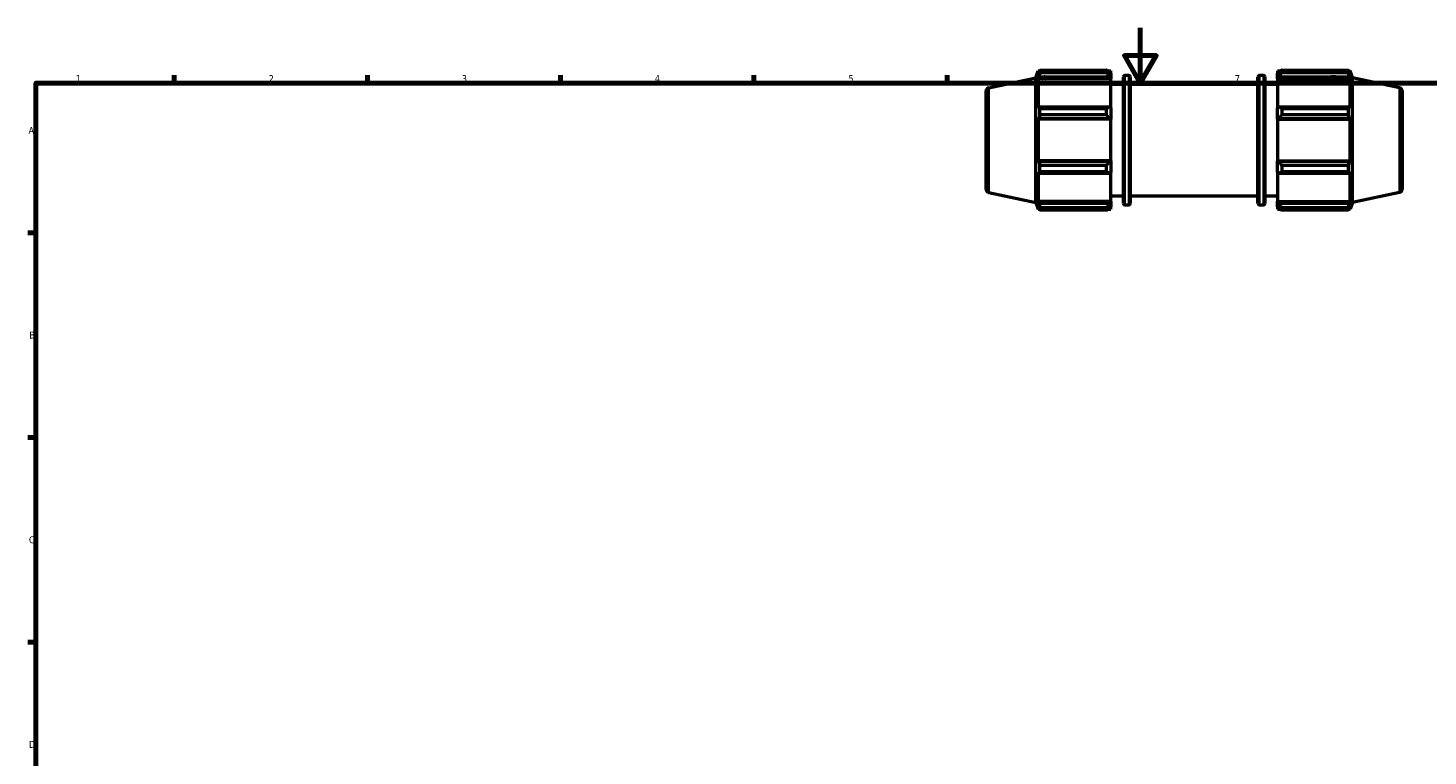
# Model space of a CAD drawing. Header units: millimetres. Extents: x 0 to 931, y 0 to 945.
# Tile 2 of 5: x 17 to 525, y 330 to 594. Entities that reach past the tile are written whole.
import ezdxf

# ---------------------------------------------------------------- set-up
doc = ezdxf.new("R2010")
doc.units = ezdxf.units.MM
for name, color, linetype, lineweight in [('Border (ISO)', 7, 'Continuous', 70), ('Visible (ISO)', 7, 'Continuous', 50), ('Visible Narrow (ISO)', 7, 'Continuous', 35)]:
    doc.layers.add(name, color=color, linetype=linetype, lineweight=lineweight)
doc.styles.add('Note Text (ISO)', font='tahoma.ttf')

# ---------------------------------------------------------------- blocks, each defined once
blk = doc.blocks.new('Borders Default Border')
at = {"layer": 'Border (ISO)'}
for p, q in [((70.08, 574), (70.08, 576.9)), ((140.17, 574), (140.17, 576.9)), ((210.25, 574), (210.25, 576.9)), ((280.33, 574), (280.33, 576.9)), ((350.42, 574), (350.42, 576.9)), ((490.58, 574), (490.58, 576.9)), ((20, 519.75), (17.1, 519.75)), ((20, 445.5), (17.1, 445.5)), ((20, 371.25), (17.1, 371.25))]:
    blk.add_line(p, q, dxfattribs=at)
at = {"layer": 'Border (ISO)', "flags": 128}
for points in [[(420.5, 594), (420.5, 574), (414.73, 584), (426.27, 584), (420.5, 574)], [(20, 20), (20, 574), (821, 574), (821, 20), (20, 20)]]:
    blk.add_lwpolyline(points, dxfattribs=at)
at = {"layer": 'Border (ISO)', "color": 232, "true_color": 0xca0064, "char_height": 2.5, "attachment_point": 7, "style": 'Note Text (ISO)'}
for s, insert in [('1', (34.48, 574.4)), ('2', (104.37, 574.4)), ('3', (174.43, 574.35)), ('4', (244.42, 574.4)), ('5', (314.64, 574.35)), ('6', (384.66, 574.35)), ('7', (454.77, 574.4)), ('A', (17.29, 555.62)), ('B', (17.59, 481.37)), ('C', (17.43, 407.08)), ('D', (17.43, 332.88))]:
    blk.add_mtext(s, dxfattribs=dict(at, insert=insert))

msp = doc.modelspace()

# ---------------------------------------------------------------- linework, layer by layer
at = {"layer": 'Visible (ISO)'}
for p, q in [((365.521, 572.301), (382.651, 575.942)), ((382.651, 575.942), (383.466, 578.451)), ((382.651, 530.739), (382.651, 575.942)), ((383.466, 578.451), (383.466, 577.288)), ((383.466, 578.451), (383.927, 578.451)), ((383.729, 578.061), (383.466, 577.288)), ((383.466, 575.613), (383.729, 576.332)), ((409.831, 575.613), (383.466, 575.613)), ((383.466, 575.613), (383.466, 564.935)), ((383.729, 576.332), (409.291, 576.332)), ((384.08, 577.769), (384.08, 578.746)), ((384.08, 578.746), (408.211, 578.746)), ((408.211, 577.769), (384.08, 577.769)), ((408.211, 577.769), (408.211, 578.746)), ((408.682, 578.451), (409.831, 578.451)), ((409.831, 577.546), (409.291, 578.061)), ((409.291, 576.332), (409.831, 575.853)), ((409.831, 577.546), (409.831, 578.451)), ((409.831, 577.546), (409.831, 575.853)), ((409.831, 575.853), (409.831, 575.613)), ((409.831, 565.06), (409.831, 575.613)), ((414.361, 530.351), (414.361, 576.331)), ((414.861, 576.831), (416.378, 576.831)), ((416.878, 576.331), (416.878, 530.351)), ((463.185, 530.351), (463.185, 576.331)), ((463.685, 576.831), (465.201, 576.831)), ((465.701, 576.331), (465.701, 530.351)), ((470.231, 578.451), (470.231, 577.546)), ((470.231, 578.451), (471.381, 578.451)), ((470.771, 578.061), (470.231, 577.546)), ((470.231, 575.853), (470.231, 577.546)), ((470.231, 575.853), (470.771, 576.332)), ((470.231, 575.613), (470.231, 575.853)), ((470.231, 575.613), (470.231, 565.06)), ((470.231, 575.613), (496.596, 575.613)), ((470.771, 576.332), (496.333, 576.332)), ((471.851, 578.746), (471.851, 577.769)), ((471.851, 578.746), (495.982, 578.746)), ((495.982, 577.769), (471.851, 577.769)), ((495.982, 577.769), (495.982, 578.746)), ((496.135, 578.451), (496.596, 578.451)), ((496.596, 577.288), (496.333, 578.061)), ((496.333, 576.332), (496.596, 575.613)), ((496.596, 577.288), (496.596, 578.451)), ((497.411, 575.942), (496.596, 578.451)), ((496.596, 564.935), (496.596, 575.613)), ((497.411, 530.739), (497.411, 575.942)), ((514.541, 572.301), (497.411, 575.942)), ((364.531, 571.078), (364.531, 535.603)), ((409.831, 573.591), (414.361, 573.591)), ((416.878, 573.591), (463.185, 573.591)), ((465.701, 573.591), (470.231, 573.591)), ((515.531, 571.078), (515.531, 535.603)), ((383.729, 565.309), (383.466, 564.935)), ((409.291, 565.309), (383.729, 565.309)), ((384.08, 562.483), (384.08, 564.84)), ((384.08, 564.84), (408.211, 564.84)), ((408.211, 562.483), (408.211, 564.84)), ((409.831, 565.06), (409.291, 565.309)), ((409.831, 565.06), (409.831, 560.973)), ((470.771, 565.309), (470.231, 565.06)), ((470.231, 560.973), (470.231, 565.06)), ((496.333, 565.309), (470.771, 565.309)), ((471.851, 564.84), (471.851, 562.483)), ((471.851, 564.84), (495.982, 564.84)), ((495.982, 562.483), (495.982, 564.84)), ((496.596, 564.935), (496.333, 565.309)), ((383.466, 560.891), (383.729, 561.135)), ((409.831, 560.891), (383.466, 560.891)), ((383.466, 560.891), (383.466, 545.79)), ((383.729, 561.135), (409.291, 561.135)), ((408.211, 562.483), (384.08, 562.483)), ((409.291, 561.135), (409.831, 560.973)), ((409.831, 560.973), (409.831, 560.891)), ((409.831, 545.79), (409.831, 560.891)), ((470.231, 560.973), (470.771, 561.135)), ((470.231, 560.891), (470.231, 560.973)), ((470.231, 560.891), (470.231, 545.79)), ((470.231, 560.891), (496.596, 560.891)), ((470.771, 561.135), (496.333, 561.135)), ((495.982, 562.483), (471.851, 562.483)), ((496.333, 561.135), (496.596, 560.891)), ((496.596, 545.79), (496.596, 560.891)), ((383.729, 545.546), (383.466, 545.79)), ((409.831, 545.79), (383.466, 545.79)), ((409.291, 545.546), (383.729, 545.546)), ((384.08, 541.841), (384.08, 544.198)), ((384.08, 544.198), (408.211, 544.198)), ((408.211, 541.841), (408.211, 544.198)), ((409.831, 545.709), (409.291, 545.546)), ((409.831, 545.79), (409.831, 545.709)), ((409.831, 545.709), (409.831, 541.621)), ((470.231, 545.709), (470.231, 545.79)), ((470.231, 545.79), (496.596, 545.79)), ((470.231, 541.621), (470.231, 545.709)), ((470.771, 545.546), (470.231, 545.709)), ((496.333, 545.546), (470.771, 545.546)), ((471.851, 544.198), (471.851, 541.841)), ((471.851, 544.198), (495.982, 544.198)), ((495.982, 541.841), (495.982, 544.198)), ((496.596, 545.79), (496.333, 545.546)), ((383.466, 541.746), (383.729, 541.372)), ((383.466, 541.746), (383.466, 531.068)), ((383.729, 541.372), (409.291, 541.372)), ((408.211, 541.841), (384.08, 541.841)), ((409.291, 541.372), (409.831, 541.621)), ((409.831, 531.068), (409.831, 541.621)), ((470.231, 541.621), (470.771, 541.372)), ((470.231, 541.621), (470.231, 531.068)), ((470.771, 541.372), (496.333, 541.372)), ((495.982, 541.841), (471.851, 541.841)), ((496.333, 541.372), (496.596, 541.746)), ((496.596, 531.068), (496.596, 541.746)), ((365.521, 534.38), (382.651, 530.739)), ((514.541, 534.38), (497.411, 530.739)), ((382.651, 530.739), (383.466, 528.231)), ((383.729, 530.349), (383.466, 531.068)), ((409.831, 531.068), (383.466, 531.068)), ((383.466, 529.393), (383.729, 528.62)), ((383.466, 529.393), (383.466, 528.231)), ((383.466, 528.231), (383.927, 528.231)), ((409.291, 530.349), (383.729, 530.349)), ((384.08, 527.936), (384.08, 528.912)), ((384.08, 528.912), (408.211, 528.912)), ((408.211, 527.936), (408.211, 528.912)), ((408.682, 528.231), (409.831, 528.231)), ((409.831, 530.828), (409.291, 530.349)), ((409.291, 528.62), (409.831, 529.135)), ((409.831, 533.091), (414.361, 533.091)), ((409.831, 531.068), (409.831, 530.828)), ((409.831, 530.828), (409.831, 529.135)), ((409.831, 528.231), (409.831, 529.135)), ((414.861, 529.851), (416.378, 529.851)), ((416.878, 533.091), (463.185, 533.091)), ((463.685, 529.851), (465.201, 529.851)), ((465.701, 533.091), (470.231, 533.091)), ((470.231, 530.828), (470.231, 531.068)), ((470.231, 531.068), (496.596, 531.068)), ((470.231, 529.135), (470.231, 530.828)), ((470.771, 530.349), (470.231, 530.828)), ((470.231, 529.135), (470.771, 528.62)), ((470.231, 529.135), (470.231, 528.231)), ((470.231, 528.231), (471.381, 528.231)), ((496.333, 530.349), (470.771, 530.349)), ((471.851, 528.912), (471.851, 527.936)), ((471.851, 528.912), (495.982, 528.912)), ((495.982, 527.936), (495.982, 528.912)), ((496.135, 528.231), (496.596, 528.231)), ((496.596, 531.068), (496.333, 530.349)), ((496.333, 528.62), (496.596, 529.393)), ((497.411, 530.739), (496.596, 528.231)), ((496.596, 528.231), (496.596, 529.393)), ((408.211, 527.936), (384.08, 527.936)), ((495.982, 527.936), (471.851, 527.936))]:
    msp.add_line(p, q, dxfattribs=at)
for centre, radius, start, end in [((414.861, 576.331), 0.5, 90, 180), ((416.378, 576.331), 0.5, 0, 90), ((463.685, 576.331), 0.5, 90, 180), ((465.201, 576.331), 0.5, 0, 90), ((365.781, 571.078), 1.25, 102, 180), ((514.281, 571.078), 1.25, 0, 78), ((365.781, 535.603), 1.25, 180, 258), ((514.281, 535.603), 1.25, 282, 0), ((414.861, 530.351), 0.5, 180, 270), ((416.378, 530.351), 0.5, 270, 0), ((463.685, 530.351), 0.5, 180, 270), ((465.201, 530.351), 0.5, 270, 0)]:
    msp.add_arc(centre, radius, start, end, dxfattribs=at)
for points, weights in [([(383.729, 578.061), (383.898, 578.396), (384.08, 578.746)], [1.00306144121, 1.00193858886, 1]), ([(384.08, 577.769), (383.898, 577.036), (383.729, 576.332)], [1, 1.00193858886, 1.00306144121]), ([(409.291, 578.061), (408.773, 578.396), (408.211, 578.746)], [1.00612990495, 1.01172622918, 1.01652318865]), ([(408.211, 577.769), (408.773, 577.036), (409.291, 576.332)], [1.01652318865, 1.01172622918, 1.00612990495]), ([(471.851, 578.746), (471.29, 578.396), (470.771, 578.061)], [1.01652318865, 1.01172622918, 1.00612990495]), ([(470.771, 576.332), (471.29, 577.036), (471.851, 577.769)], [1.00612990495, 1.01172622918, 1.01652318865]), ([(495.982, 578.746), (496.165, 578.396), (496.333, 578.061)], [1, 1.00193858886, 1.00306144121]), ([(496.333, 576.332), (496.165, 577.036), (495.982, 577.769)], [1.00306144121, 1.00193858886, 1]), ([(383.729, 565.309), (383.898, 565.079), (384.08, 564.84)], [1.00306144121, 1.00193858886, 1]), ([(409.291, 565.309), (408.773, 565.079), (408.211, 564.84)], [1.00612990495, 1.01172622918, 1.01652318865]), ([(471.851, 564.84), (471.29, 565.079), (470.771, 565.309)], [1.01652318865, 1.01172622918, 1.00612990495]), ([(495.982, 564.84), (496.165, 565.079), (496.333, 565.309)], [1, 1.00193858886, 1.00306144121]), ([(384.08, 562.483), (383.898, 561.795), (383.729, 561.135)], [1, 1.00193858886, 1.00306144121]), ([(408.211, 562.483), (408.773, 561.795), (409.291, 561.135)], [1.01652318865, 1.01172622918, 1.00612990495]), ([(470.771, 561.135), (471.29, 561.795), (471.851, 562.483)], [1.00612990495, 1.01172622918, 1.01652318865]), ([(496.333, 561.135), (496.165, 561.795), (495.982, 562.483)], [1.00306144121, 1.00193858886, 1]), ([(383.729, 545.546), (383.898, 544.886), (384.08, 544.198)], [1.00306144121, 1.00193858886, 1]), ([(409.291, 545.546), (408.773, 544.886), (408.211, 544.198)], [1.00612990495, 1.01172622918, 1.01652318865]), ([(471.851, 544.198), (471.29, 544.886), (470.771, 545.546)], [1.01652318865, 1.01172622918, 1.00612990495]), ([(495.982, 544.198), (496.165, 544.886), (496.333, 545.546)], [1, 1.00193858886, 1.00306144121]), ([(384.08, 541.841), (383.898, 541.602), (383.729, 541.372)], [1, 1.00193858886, 1.00306144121]), ([(408.211, 541.841), (408.773, 541.602), (409.291, 541.372)], [1.01652318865, 1.01172622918, 1.00612990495]), ([(470.771, 541.372), (471.29, 541.602), (471.851, 541.841)], [1.00612990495, 1.01172622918, 1.01652318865]), ([(496.333, 541.372), (496.165, 541.602), (495.982, 541.841)], [1.00306144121, 1.00193858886, 1]), ([(383.729, 530.349), (383.898, 529.645), (384.08, 528.912)], [1.00306144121, 1.00193858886, 1]), ([(384.08, 527.936), (383.898, 528.285), (383.729, 528.62)], [1, 1.00193858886, 1.00306144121]), ([(409.291, 530.349), (408.773, 529.645), (408.211, 528.912)], [1.00612990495, 1.01172622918, 1.01652318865]), ([(408.211, 527.936), (408.773, 528.285), (409.291, 528.62)], [1.01652318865, 1.01172622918, 1.00612990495]), ([(471.851, 528.912), (471.29, 529.645), (470.771, 530.349)], [1.01652318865, 1.01172622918, 1.00612990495]), ([(470.771, 528.62), (471.29, 528.285), (471.851, 527.936)], [1.00612990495, 1.01172622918, 1.01652318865]), ([(495.982, 528.912), (496.165, 529.645), (496.333, 530.349)], [1, 1.00193858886, 1.00306144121]), ([(496.333, 528.62), (496.165, 528.285), (495.982, 527.936)], [1.00306144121, 1.00193858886, 1])]:
    msp.add_rational_spline(points, weights, degree=2, dxfattribs=at)
at = {"layer": 'Visible Narrow (ISO)'}
for p, q in [((414.861, 576.541), (414.861, 530.14)), ((416.378, 530.14), (416.378, 576.541)), ((463.685, 576.541), (463.685, 530.14)), ((465.201, 530.14), (465.201, 576.541)), ((365.521, 534.614), (365.521, 572.068)), ((514.541, 534.614), (514.541, 572.068))]:
    msp.add_line(p, q, dxfattribs=at)

# ---------------------------------------------------------------- block references
msp.add_blockref('Borders Default Border', (0, 0))

doc.saveas('drawing.dxf')
